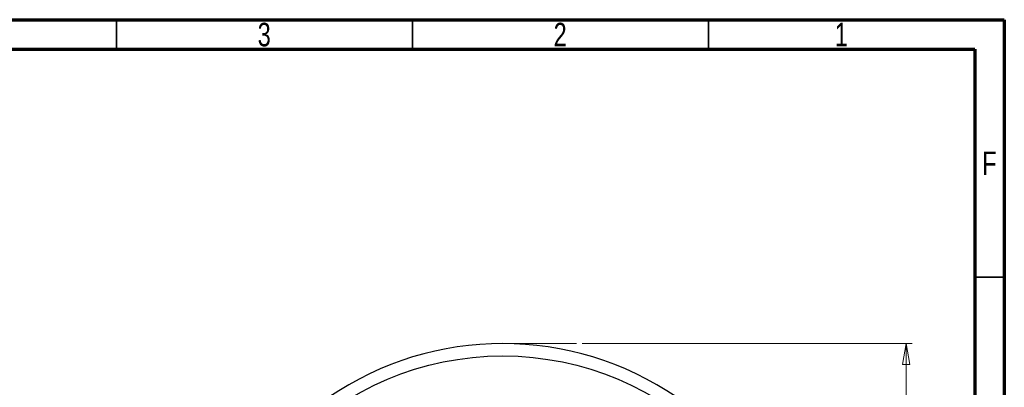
# Model space of a CAD drawing. Header units: inches. Extents: x 0.6 to 16.3, y 0.2 to 11.5.
# Tile 17 of 17: x 9.8 to 16.3, y 9.1 to 11.5. Entities that reach past the tile are written whole.
import ezdxf

# ---------------------------------------------------------------- set-up
doc = ezdxf.new("R2010")
doc.units = ezdxf.units.IN
doc.header["$MEASUREMENT"] = 0
doc.linetypes.add('CENTERX2', pattern=[0.8, 0.5, -0.1, 0.1, -0.1])
doc.styles.add('SLDTEXTSTYLE0', font='TXT', dxfattribs={"width": 0.75})
doc.dimstyles.new('SLDDIMSTYLE0', dxfattribs={"dimtxt": 0.137795, "dimasz": 0.14, "dimexe": 0, "dimexo": 0.0625, "dimgap": 0.034449, "dimtad": 0, "dimtih": 1, "dimtoh": 1, "dimdec": 1, "dimlfac": 1.5, "dimrnd": 1e-09, "dimzin": 12, "dimdsep": 46, "dimtxsty": 'SLDTEXTSTYLE0', "dimblk1": 'CLOSED', "dimblk2": 'CLOSED', "dimsah": 1, "dimcen": 0.09, "dimadec": 0, "dimazin": 3, "dimtfac": 1, "dimtdec": 1, "dimtofl": 0, "dimtmove": 0, "dimatfit": 3, "dimldrblk": 'CLOSED', "dimfxl": 0, "dimfrac": 2, "dimtolj": 1, "dimtzin": 12, "dimarcsym": 0})

# ---------------------------------------------------------------- blocks, each defined once
blk = doc.blocks.new('_Closed')
at = {"color": 0, "linetype": 'ByBlock', "lineweight": -2}
for p, q in [((-1, 0.166667), (0, 0)), ((-1, 0.166667), (-1, -0.166667)), ((0, 0), (-1, -0.166667)), ((0, 0), (-1, 0))]:
    blk.add_line(p, q, dxfattribs=at)
blk = doc.blocks.new('_D')
at = {"color": 7, "linetype": 'Continuous', "lineweight": 0}
for p, q in [((13.5315, 9.342), (15.7252, 9.342)), ((15.6858, 9.342), (15.6858, 8.7395)), ((15.5331, 8.7115), (15.4911, 8.7115)), ((15.4911, 8.7115), (15.4911, 8.4927)), ((15.8385, 8.7115), (15.8805, 8.7115)), ((15.8805, 8.7115), (15.8805, 8.4927)), ((15.4911, 8.4927), (15.5331, 8.4927)), ((15.8805, 8.4927), (15.8385, 8.4927)), ((15.6858, 4.4723), (15.6858, 8.2866)), ((14.248, 4.4723), (15.7252, 4.4723))]:
    blk.add_line(p, q, dxfattribs=at)
at = {"color": 7, "linetype": 'Continuous', "lineweight": 18, "xscale": 0.14, "yscale": 0.14}
for p, rotation in [((15.6858, 9.342), 90.0000000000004), ((15.6858, 4.4723), 270.0000000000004)]:
    blk.add_blockref('_Closed', p, dxfattribs=dict(at, rotation=rotation))
at = {"color": 7, "linetype": 'Continuous', "lineweight": 18, "char_height": 0.1378, "attachment_point": 1, "style": 'SLDTEXTSTYLE0'}
for s, insert in [('186', (15.5331, 8.6704)), ('7.3', (15.5585, 8.4642))]:
    blk.add_mtext(s, dxfattribs=dict(at, insert=insert))

msp = doc.modelspace()

# ---------------------------------------------------------------- linework, layer by layer
at = {"color": 7, "linetype": 'Continuous', "lineweight": 70}
for p, q in [((0.5906, 11.4961), (16.3386, 11.4961)), ((16.3386, 11.4961), (16.3386, 0.1969)), ((0.7874, 11.2992), (16.1417, 11.2992)), ((16.1417, 11.2992), (16.1417, 0.3937))]:
    msp.add_line(p, q, dxfattribs=at)
at = {"color": 7, "linetype": 'Continuous', "lineweight": 35}
for p, q in [((10.4331, 11.2992), (10.4331, 11.4961)), ((12.4016, 11.2992), (12.4016, 11.4961)), ((14.3701, 11.2992), (14.3701, 11.4961)), ((16.1417, 9.7835), (16.3386, 9.7835))]:
    msp.add_line(p, q, dxfattribs=at)
at = {"color": 7, "linetype": 'CENTERX2', "lineweight": 18}
msp.add_line((13.0025, 9.342), (13.4921, 9.342), dxfattribs=at)
at = {"color": 7, "linetype": 'Continuous', "lineweight": 25}
msp.add_circle((13.0025, 7.2887), 1.9709, dxfattribs=at)
msp.add_arc((13.0025, 7.2887), 2.0533, 55.68388, 124.31612, dxfattribs=at)

# ---------------------------------------------------------------- texts
at = {"color": 7, "linetype": 'Continuous', "lineweight": 0, "char_height": 0.1562, "attachment_point": 2, "style": 'SLDTEXTSTYLE0'}
for s, insert in [('3', (11.4157, 11.4753)), ('2', (13.3843, 11.4753)), ('1', (15.2543, 11.4753)), ('F', (16.2385, 10.619))]:
    msp.add_mtext(s, dxfattribs=dict(at, insert=insert))

# ---------------------------------------------------------------- dimensions: what is measured, and where the dimension line sits
at = {"color": 7, "linetype": 'Continuous', "lineweight": 18}
dim = msp.add_linear_dim(base=(15.6858, 4.4723), p1=(13.4921, 9.342), p2=(14.2087, 4.4723), angle=90, dimstyle='SLDDIMSTYLE0', dxfattribs=at)
dim.commit()
dim.dimension.update_dxf_attribs({"geometry": '_D', "text_midpoint": (15.6858, 8.513), "dimtype": 160})

doc.saveas('drawing.dxf')
